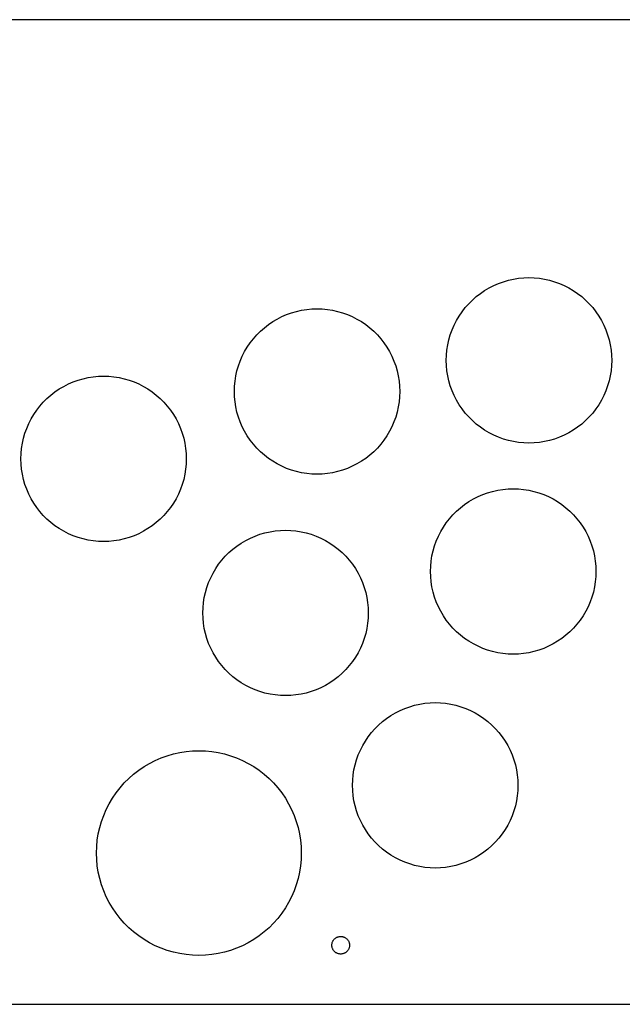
# Model space of a CAD drawing. Header units: metres. Extents: x 0 to 208, y 0 to 125.
# Tile 2 of 3: x 74 to 150, y 0 to 125. Entities that reach past the tile are written whole.
import ezdxf

# ---------------------------------------------------------------- set-up
doc = ezdxf.new("R2010")
doc.units = ezdxf.units.M

msp = doc.modelspace()

# ---------------------------------------------------------------- linework, layer by layer
for p, q in [((198.5, 125), (10, 125)), ((133.342, 90.9512), (133.929, 91.2507)), ((133.929, 91.2507), (134.535, 91.5126)), ((134.535, 91.5126), (135.155, 91.7361)), ((135.155, 91.7361), (135.789, 91.9201)), ((135.789, 91.9201), (136.432, 92.064)), ((136.432, 92.064), (137.084, 92.1672)), ((137.084, 92.1672), (137.741, 92.2293)), ((137.741, 92.2293), (138.4, 92.25)), ((138.4, 92.25), (139.059, 92.2293)), ((139.059, 92.2293), (139.716, 92.1672)), ((139.716, 92.1672), (140.367, 92.064)), ((140.367, 92.064), (141.011, 91.9201)), ((141.011, 91.9201), (141.645, 91.7361)), ((141.645, 91.7361), (142.265, 91.5126)), ((142.265, 91.5126), (142.871, 91.2507)), ((142.871, 91.2507), (143.458, 90.9512)), ((131.707, 89.8404), (132.228, 90.2447)), ((132.228, 90.2447), (132.774, 90.6154)), ((132.774, 90.6154), (133.342, 90.9512)), ((143.458, 90.9512), (144.026, 90.6154)), ((144.026, 90.6154), (144.572, 90.2447)), ((144.572, 90.2447), (145.093, 89.8404)), ((130.31, 88.4429), (130.746, 88.9377)), ((130.746, 88.9377), (131.212, 89.4042)), ((131.212, 89.4042), (131.707, 89.8404)), ((145.093, 89.8404), (145.588, 89.4042)), ((145.588, 89.4042), (146.054, 88.9377)), ((146.054, 88.9377), (146.49, 88.4429)), ((107.029, 87.3007), (107.635, 87.5627)), ((107.635, 87.5627), (108.255, 87.7861)), ((108.255, 87.7861), (108.889, 87.9701)), ((108.889, 87.9701), (109.532, 88.114)), ((109.532, 88.114), (110.184, 88.2172)), ((110.184, 88.2172), (110.841, 88.2793)), ((110.841, 88.2793), (111.5, 88.3)), ((111.5, 88.3), (112.159, 88.2793)), ((112.159, 88.2793), (112.816, 88.2172)), ((112.816, 88.2172), (113.467, 88.114)), ((113.467, 88.114), (114.111, 87.9701)), ((114.111, 87.9701), (114.745, 87.7861)), ((114.745, 87.7861), (115.365, 87.5627)), ((115.365, 87.5627), (115.971, 87.3007)), ((129.535, 87.3762), (129.905, 87.9217)), ((129.905, 87.9217), (130.31, 88.4429)), ((146.49, 88.4429), (146.895, 87.9217)), ((146.895, 87.9217), (147.265, 87.3762)), ((104.807, 85.8904), (105.328, 86.2947)), ((105.328, 86.2947), (105.874, 86.6654)), ((105.874, 86.6654), (106.442, 87.0012)), ((106.442, 87.0012), (107.029, 87.3007)), ((115.971, 87.3007), (116.558, 87.0012)), ((116.558, 87.0012), (117.126, 86.6654)), ((117.126, 86.6654), (117.672, 86.2947)), ((117.672, 86.2947), (118.193, 85.8904)), ((128.899, 86.2207), (129.199, 86.8084)), ((129.199, 86.8084), (129.535, 87.3762)), ((147.265, 87.3762), (147.601, 86.8084)), ((147.601, 86.8084), (147.901, 86.2207)), ((103.846, 84.9877), (104.312, 85.4542)), ((104.312, 85.4542), (104.807, 85.8904)), ((118.193, 85.8904), (118.688, 85.4542)), ((118.688, 85.4542), (119.154, 84.9877)), ((128.414, 84.9947), (128.637, 85.6153)), ((128.637, 85.6153), (128.899, 86.2207)), ((147.901, 86.2207), (148.163, 85.6153)), ((148.163, 85.6153), (148.386, 84.9947)), ((102.635, 83.4262), (103.005, 83.9717)), ((103.005, 83.9717), (103.41, 84.493)), ((103.41, 84.493), (103.846, 84.9877)), ((119.154, 84.9877), (119.59, 84.493)), ((119.59, 84.493), (119.995, 83.9717)), ((119.995, 83.9717), (120.365, 83.4262)), ((128.086, 83.7175), (128.23, 84.3612)), ((128.23, 84.3612), (128.414, 84.9947)), ((148.386, 84.9947), (148.57, 84.3612)), ((148.57, 84.3612), (148.714, 83.7175)), ((101.999, 82.2707), (102.299, 82.8584)), ((102.299, 82.8584), (102.635, 83.4262)), ((120.365, 83.4262), (120.701, 82.8584)), ((120.701, 82.8584), (121.001, 82.2707)), ((127.921, 82.4093), (127.983, 83.066)), ((127.983, 83.066), (128.086, 83.7175)), ((148.714, 83.7175), (148.817, 83.066)), ((148.817, 83.066), (148.879, 82.4093)), ((101.514, 81.0447), (101.737, 81.6653)), ((101.737, 81.6653), (101.999, 82.2707)), ((121.001, 82.2707), (121.263, 81.6653)), ((121.263, 81.6653), (121.486, 81.0447)), ((127.9, 81.75), (127.921, 82.4093)), ((127.921, 81.0907), (127.9, 81.75)), ((148.879, 82.4093), (148.9, 81.75)), ((148.9, 81.75), (148.879, 81.0907)), ((101.186, 79.7675), (101.33, 80.4112)), ((101.33, 80.4112), (101.514, 81.0447)), ((121.486, 81.0447), (121.67, 80.4112)), ((121.67, 80.4112), (121.814, 79.7675)), ((127.983, 80.434), (127.921, 81.0907)), ((128.086, 79.7825), (127.983, 80.434)), ((148.817, 80.434), (148.714, 79.7825)), ((148.879, 81.0907), (148.817, 80.434)), ((79.3416, 78.4512), (79.9293, 78.7507)), ((79.9293, 78.7507), (80.5347, 79.0126)), ((80.5347, 79.0126), (81.1553, 79.2361)), ((81.1553, 79.2361), (81.7887, 79.4201)), ((81.7887, 79.4201), (82.4325, 79.564)), ((82.4325, 79.564), (83.084, 79.6672)), ((83.084, 79.6672), (83.7407, 79.7293)), ((83.7407, 79.7293), (84.4, 79.75)), ((84.4, 79.75), (85.0593, 79.7293)), ((85.0593, 79.7293), (85.716, 79.6672)), ((85.716, 79.6672), (86.3675, 79.564)), ((86.3675, 79.564), (87.0112, 79.4201)), ((87.0112, 79.4201), (87.6447, 79.2361)), ((87.6447, 79.2361), (88.2653, 79.0126)), ((88.2653, 79.0126), (88.8707, 78.7507)), ((88.8707, 78.7507), (89.4584, 78.4512)), ((101.021, 78.4593), (101.083, 79.116)), ((101.083, 79.116), (101.186, 79.7675)), ((121.814, 79.7675), (121.917, 79.116)), ((121.917, 79.116), (121.979, 78.4593)), ((128.23, 79.1387), (128.086, 79.7825)), ((128.414, 78.5053), (128.23, 79.1387)), ((148.57, 79.1387), (148.386, 78.5053)), ((148.714, 79.7825), (148.57, 79.1387)), ((77.707, 77.3404), (78.2282, 77.7447)), ((78.2282, 77.7447), (78.7738, 78.1154)), ((78.7738, 78.1154), (79.3416, 78.4512)), ((89.4584, 78.4512), (90.0262, 78.1154)), ((90.0262, 78.1154), (90.5717, 77.7447)), ((90.5717, 77.7447), (91.0929, 77.3404)), ((101, 77.8), (101.021, 78.4593)), ((101.021, 77.1407), (101, 77.8)), ((121.979, 78.4593), (122, 77.8)), ((122, 77.8), (121.979, 77.1407)), ((128.637, 77.8847), (128.414, 78.5053)), ((128.899, 77.2793), (128.637, 77.8847)), ((148.163, 77.8847), (147.901, 77.2793)), ((148.386, 78.5053), (148.163, 77.8847)), ((76.3096, 75.9429), (76.7458, 76.4377)), ((76.7458, 76.4377), (77.2122, 76.9042)), ((77.2122, 76.9042), (77.707, 77.3404)), ((91.0929, 77.3404), (91.5877, 76.9042)), ((91.5877, 76.9042), (92.0542, 76.4377)), ((92.0542, 76.4377), (92.4904, 75.9429)), ((101.083, 76.484), (101.021, 77.1407)), ((101.186, 75.8325), (101.083, 76.484)), ((121.917, 76.484), (121.814, 75.8325)), ((121.979, 77.1407), (121.917, 76.484)), ((129.199, 76.6916), (128.899, 77.2793)), ((129.535, 76.1238), (129.199, 76.6916)), ((147.601, 76.6916), (147.265, 76.1238)), ((147.901, 77.2793), (147.601, 76.6916)), ((75.5345, 74.8762), (75.9053, 75.4217)), ((75.9053, 75.4217), (76.3096, 75.9429)), ((92.4904, 75.9429), (92.8947, 75.4217)), ((92.8947, 75.4217), (93.2654, 74.8762)), ((101.33, 75.1888), (101.186, 75.8325)), ((101.514, 74.5553), (101.33, 75.1888)), ((121.67, 75.1888), (121.486, 74.5553)), ((121.814, 75.8325), (121.67, 75.1888)), ((129.905, 75.5782), (129.535, 76.1238)), ((130.31, 75.057), (129.905, 75.5782)), ((130.746, 74.5622), (130.31, 75.057)), ((146.49, 75.057), (146.054, 74.5622)), ((146.895, 75.5782), (146.49, 75.057)), ((147.265, 76.1238), (146.895, 75.5782)), ((74.8993, 73.7207), (75.1988, 74.3084)), ((75.1988, 74.3084), (75.5345, 74.8762)), ((93.2654, 74.8762), (93.6012, 74.3084)), ((93.6012, 74.3084), (93.9007, 73.7207)), ((101.737, 73.9347), (101.514, 74.5553)), ((101.999, 73.3293), (101.737, 73.9347)), ((121.263, 73.9347), (121.001, 73.3293)), ((121.486, 74.5553), (121.263, 73.9347)), ((131.212, 74.0958), (130.746, 74.5622)), ((131.707, 73.6596), (131.212, 74.0958)), ((145.588, 74.0958), (145.093, 73.6596)), ((146.054, 74.5622), (145.588, 74.0958)), ((74.4139, 72.4947), (74.6373, 73.1153)), ((74.6373, 73.1153), (74.8993, 73.7207)), ((93.9007, 73.7207), (94.1626, 73.1153)), ((94.1626, 73.1153), (94.3861, 72.4947)), ((102.299, 72.7416), (101.999, 73.3293)), ((102.635, 72.1738), (102.299, 72.7416)), ((120.701, 72.7416), (120.365, 72.1738)), ((121.001, 73.3293), (120.701, 72.7416)), ((132.228, 73.2553), (131.707, 73.6596)), ((132.774, 72.8846), (132.228, 73.2553)), ((133.342, 72.5488), (132.774, 72.8846)), ((133.929, 72.2493), (133.342, 72.5488)), ((143.458, 72.5488), (142.871, 72.2493)), ((144.026, 72.8846), (143.458, 72.5488)), ((144.572, 73.2553), (144.026, 72.8846)), ((145.093, 73.6596), (144.572, 73.2553)), ((74.086, 71.2175), (74.2299, 71.8612)), ((74.2299, 71.8612), (74.4139, 72.4947)), ((94.3861, 72.4947), (94.5701, 71.8612)), ((94.5701, 71.8612), (94.714, 71.2175)), ((103.005, 71.6283), (102.635, 72.1738)), ((103.41, 71.107), (103.005, 71.6283)), ((119.995, 71.6283), (119.59, 71.107)), ((120.365, 72.1738), (119.995, 71.6283)), ((134.535, 71.9873), (133.929, 72.2493)), ((135.155, 71.7639), (134.535, 71.9873)), ((135.789, 71.5799), (135.155, 71.7639)), ((136.432, 71.436), (135.789, 71.5799)), ((137.084, 71.3328), (136.432, 71.436)), ((137.741, 71.2707), (137.084, 71.3328)), ((138.4, 71.25), (137.741, 71.2707)), ((139.059, 71.2707), (138.4, 71.25)), ((139.716, 71.3328), (139.059, 71.2707)), ((140.367, 71.436), (139.716, 71.3328)), ((141.011, 71.5799), (140.367, 71.436)), ((141.645, 71.7639), (141.011, 71.5799)), ((142.265, 71.9873), (141.645, 71.7639)), ((142.871, 72.2493), (142.265, 71.9873)), ((73.9207, 69.9093), (73.9828, 70.566)), ((73.9828, 70.566), (74.086, 71.2175)), ((94.714, 71.2175), (94.8172, 70.566)), ((94.8172, 70.566), (94.8793, 69.9093)), ((103.846, 70.6122), (103.41, 71.107)), ((104.312, 70.1458), (103.846, 70.6122)), ((104.807, 69.7096), (104.312, 70.1458)), ((118.688, 70.1458), (118.193, 69.7096)), ((119.154, 70.6122), (118.688, 70.1458)), ((119.59, 71.107), (119.154, 70.6122)), ((73.9, 69.25), (73.9207, 69.9093)), ((73.9207, 68.5907), (73.9, 69.25)), ((94.8793, 69.9093), (94.9, 69.25)), ((94.9, 69.25), (94.8793, 68.5907)), ((105.328, 69.3053), (104.807, 69.7096)), ((105.874, 68.9346), (105.328, 69.3053)), ((106.442, 68.5988), (105.874, 68.9346)), ((117.126, 68.9346), (116.558, 68.5988)), ((117.672, 69.3053), (117.126, 68.9346)), ((118.193, 69.7096), (117.672, 69.3053)), ((73.9828, 67.934), (73.9207, 68.5907)), ((74.086, 67.2825), (73.9828, 67.934)), ((94.8172, 67.934), (94.714, 67.2825)), ((94.8793, 68.5907), (94.8172, 67.934)), ((107.029, 68.2993), (106.442, 68.5988)), ((107.635, 68.0373), (107.029, 68.2993)), ((108.255, 67.8139), (107.635, 68.0373)), ((108.889, 67.6299), (108.255, 67.8139)), ((109.532, 67.486), (108.889, 67.6299)), ((114.111, 67.6299), (113.467, 67.486)), ((114.745, 67.8139), (114.111, 67.6299)), ((115.365, 68.0373), (114.745, 67.8139)), ((115.971, 68.2993), (115.365, 68.0373)), ((116.558, 68.5988), (115.971, 68.2993)), ((74.2299, 66.6387), (74.086, 67.2825)), ((74.4139, 66.0053), (74.2299, 66.6387)), ((94.5701, 66.6387), (94.3861, 66.0053)), ((94.714, 67.2825), (94.5701, 66.6387)), ((110.184, 67.3828), (109.532, 67.486)), ((110.841, 67.3207), (110.184, 67.3828)), ((111.5, 67.3), (110.841, 67.3207)), ((112.159, 67.3207), (111.5, 67.3)), ((112.816, 67.3828), (112.159, 67.3207)), ((113.467, 67.486), (112.816, 67.3828)), ((74.6373, 65.3847), (74.4139, 66.0053)), ((74.8993, 64.7793), (74.6373, 65.3847)), ((94.1626, 65.3847), (93.9007, 64.7793)), ((94.3861, 66.0053), (94.1626, 65.3847)), ((133.155, 64.9361), (133.789, 65.1201)), ((133.789, 65.1201), (134.432, 65.264)), ((134.432, 65.264), (135.084, 65.3672)), ((135.084, 65.3672), (135.741, 65.4293)), ((135.741, 65.4293), (136.4, 65.45)), ((136.4, 65.45), (137.059, 65.4293)), ((137.059, 65.4293), (137.716, 65.3672)), ((137.716, 65.3672), (138.367, 65.264)), ((138.367, 65.264), (139.011, 65.1201)), ((139.011, 65.1201), (139.645, 64.9361)), ((75.1988, 64.1916), (74.8993, 64.7793)), ((75.5345, 63.6238), (75.1988, 64.1916)), ((93.6012, 64.1916), (93.2654, 63.6238)), ((93.9007, 64.7793), (93.6012, 64.1916)), ((130.228, 63.4447), (130.774, 63.8154)), ((130.774, 63.8154), (131.342, 64.1512)), ((131.342, 64.1512), (131.929, 64.4507)), ((131.929, 64.4507), (132.535, 64.7126)), ((132.535, 64.7126), (133.155, 64.9361)), ((139.645, 64.9361), (140.265, 64.7126)), ((140.265, 64.7126), (140.871, 64.4507)), ((140.871, 64.4507), (141.458, 64.1512)), ((141.458, 64.1512), (142.026, 63.8154)), ((142.026, 63.8154), (142.572, 63.4447)), ((75.9053, 63.0782), (75.5345, 63.6238)), ((76.3096, 62.557), (75.9053, 63.0782)), ((76.7458, 62.0622), (76.3096, 62.557)), ((92.4904, 62.557), (92.0542, 62.0622)), ((92.8947, 63.0782), (92.4904, 62.557)), ((93.2654, 63.6238), (92.8947, 63.0782)), ((128.746, 62.1377), (129.212, 62.6042)), ((129.212, 62.6042), (129.707, 63.0404)), ((129.707, 63.0404), (130.228, 63.4447)), ((142.572, 63.4447), (143.093, 63.0404)), ((143.093, 63.0404), (143.588, 62.6042)), ((143.588, 62.6042), (144.054, 62.1377)), ((77.2122, 61.5958), (76.7458, 62.0622)), ((77.707, 61.1596), (77.2122, 61.5958)), ((91.5877, 61.5958), (91.0929, 61.1596)), ((92.0542, 62.0622), (91.5877, 61.5958)), ((127.905, 61.1217), (128.31, 61.6429)), ((128.31, 61.6429), (128.746, 62.1377)), ((144.054, 62.1377), (144.49, 61.6429)), ((144.49, 61.6429), (144.895, 61.1217)), ((78.2282, 60.7553), (77.707, 61.1596)), ((78.7738, 60.3846), (78.2282, 60.7553)), ((79.3416, 60.0488), (78.7738, 60.3846)), ((79.9293, 59.7493), (79.3416, 60.0488)), ((89.4584, 60.0488), (88.8707, 59.7493)), ((90.0262, 60.3846), (89.4584, 60.0488)), ((90.5717, 60.7553), (90.0262, 60.3846)), ((91.0929, 61.1596), (90.5717, 60.7553)), ((105.532, 59.999), (106.184, 60.1022)), ((106.184, 60.1022), (106.841, 60.1643)), ((106.841, 60.1643), (107.5, 60.185)), ((107.5, 60.185), (108.159, 60.1643)), ((108.159, 60.1643), (108.816, 60.1022)), ((108.816, 60.1022), (109.467, 59.999)), ((126.899, 59.4207), (127.199, 60.0084)), ((127.199, 60.0084), (127.535, 60.5762)), ((127.535, 60.5762), (127.905, 61.1217)), ((144.895, 61.1217), (145.265, 60.5762)), ((145.265, 60.5762), (145.601, 60.0084)), ((145.601, 60.0084), (145.901, 59.4207)), ((80.5347, 59.4873), (79.9293, 59.7493)), ((81.1553, 59.2639), (80.5347, 59.4873)), ((81.7887, 59.0799), (81.1553, 59.2639)), ((82.4325, 58.936), (81.7887, 59.0799)), ((83.084, 58.8328), (82.4325, 58.936)), ((83.7407, 58.7707), (83.084, 58.8328)), ((84.4, 58.75), (83.7407, 58.7707)), ((85.0593, 58.7707), (84.4, 58.75)), ((85.716, 58.8328), (85.0593, 58.7707)), ((86.3675, 58.936), (85.716, 58.8328)), ((87.0112, 59.0799), (86.3675, 58.936)), ((87.6447, 59.2639), (87.0112, 59.0799)), ((88.2653, 59.4873), (87.6447, 59.2639)), ((88.8707, 59.7493), (88.2653, 59.4873)), ((101.874, 58.5504), (102.442, 58.8862)), ((102.442, 58.8862), (103.029, 59.1857)), ((103.029, 59.1857), (103.635, 59.4476)), ((103.635, 59.4476), (104.255, 59.6711)), ((104.255, 59.6711), (104.889, 59.8551)), ((104.889, 59.8551), (105.532, 59.999)), ((109.467, 59.999), (110.111, 59.8551)), ((110.111, 59.8551), (110.745, 59.6711)), ((110.745, 59.6711), (111.365, 59.4476)), ((111.365, 59.4476), (111.971, 59.1857)), ((111.971, 59.1857), (112.558, 58.8862)), ((112.558, 58.8862), (113.126, 58.5504)), ((126.414, 58.1947), (126.637, 58.8153)), ((126.637, 58.8153), (126.899, 59.4207)), ((145.901, 59.4207), (146.163, 58.8153)), ((146.163, 58.8153), (146.386, 58.1947)), ((100.312, 57.3392), (100.807, 57.7754)), ((100.807, 57.7754), (101.328, 58.1797)), ((101.328, 58.1797), (101.874, 58.5504)), ((113.126, 58.5504), (113.672, 58.1797)), ((113.672, 58.1797), (114.193, 57.7754)), ((114.193, 57.7754), (114.688, 57.3392)), ((126.086, 56.9175), (126.23, 57.5612)), ((126.23, 57.5612), (126.414, 58.1947)), ((146.386, 58.1947), (146.57, 57.5612)), ((146.57, 57.5612), (146.714, 56.9175)), ((99.0053, 55.8567), (99.4096, 56.3779)), ((99.4096, 56.3779), (99.8458, 56.8727)), ((99.8458, 56.8727), (100.312, 57.3392)), ((114.688, 57.3392), (115.154, 56.8727)), ((115.154, 56.8727), (115.59, 56.3779)), ((115.59, 56.3779), (115.995, 55.8567)), ((125.921, 55.6093), (125.983, 56.266)), ((125.983, 56.266), (126.086, 56.9175)), ((146.714, 56.9175), (146.817, 56.266)), ((146.817, 56.266), (146.879, 55.6093)), ((98.2988, 54.7434), (98.6346, 55.3112)), ((98.6346, 55.3112), (99.0053, 55.8567)), ((115.995, 55.8567), (116.365, 55.3112)), ((116.365, 55.3112), (116.701, 54.7434)), ((125.9, 54.95), (125.921, 55.6093)), ((146.879, 55.6093), (146.9, 54.95)), ((97.7373, 53.5503), (97.9993, 54.1557)), ((97.9993, 54.1557), (98.2988, 54.7434)), ((116.701, 54.7434), (117.001, 54.1557)), ((117.001, 54.1557), (117.263, 53.5503)), ((125.921, 54.2907), (125.9, 54.95)), ((125.983, 53.634), (125.921, 54.2907)), ((146.879, 54.2907), (146.817, 53.634)), ((146.9, 54.95), (146.879, 54.2907)), ((97.3299, 52.2962), (97.5139, 52.9297)), ((97.5139, 52.9297), (97.7373, 53.5503)), ((117.263, 53.5503), (117.486, 52.9297)), ((117.486, 52.9297), (117.67, 52.2962)), ((126.086, 52.9825), (125.983, 53.634)), ((126.23, 52.3387), (126.086, 52.9825)), ((146.714, 52.9825), (146.57, 52.3387)), ((146.817, 53.634), (146.714, 52.9825)), ((97.0828, 51.001), (97.186, 51.6525)), ((97.186, 51.6525), (97.3299, 52.2962)), ((117.67, 52.2962), (117.814, 51.6525)), ((117.814, 51.6525), (117.917, 51.001)), ((126.414, 51.7053), (126.23, 52.3387)), ((126.637, 51.0847), (126.414, 51.7053)), ((146.386, 51.7053), (146.163, 51.0847)), ((146.57, 52.3387), (146.386, 51.7053)), ((97, 49.685), (97.0207, 50.3443)), ((97.0207, 50.3443), (97.0828, 51.001)), ((117.917, 51.001), (117.979, 50.3443)), ((117.979, 50.3443), (118, 49.685)), ((126.899, 50.4793), (126.637, 51.0847)), ((127.199, 49.8916), (126.899, 50.4793)), ((145.901, 50.4793), (145.601, 49.8916)), ((146.163, 51.0847), (145.901, 50.4793)), ((97.0207, 49.0257), (97, 49.685)), ((97.0828, 48.369), (97.0207, 49.0257)), ((117.979, 49.0257), (117.917, 48.369)), ((118, 49.685), (117.979, 49.0257)), ((127.535, 49.3238), (127.199, 49.8916)), ((127.905, 48.7782), (127.535, 49.3238)), ((128.31, 48.257), (127.905, 48.7782)), ((144.895, 48.7782), (144.49, 48.257)), ((145.265, 49.3238), (144.895, 48.7782)), ((145.601, 49.8916), (145.265, 49.3238)), ((97.186, 47.7175), (97.0828, 48.369)), ((97.3299, 47.0737), (97.186, 47.7175)), ((117.814, 47.7175), (117.67, 47.0737)), ((117.917, 48.369), (117.814, 47.7175)), ((128.746, 47.7623), (128.31, 48.257)), ((129.212, 47.2958), (128.746, 47.7623)), ((144.054, 47.7623), (143.588, 47.2958)), ((144.49, 48.257), (144.054, 47.7623)), ((97.5139, 46.4403), (97.3299, 47.0737)), ((97.7373, 45.8197), (97.5139, 46.4403)), ((117.486, 46.4403), (117.263, 45.8197)), ((117.67, 47.0737), (117.486, 46.4403)), ((129.707, 46.8596), (129.212, 47.2958)), ((130.228, 46.4553), (129.707, 46.8596)), ((130.774, 46.0845), (130.228, 46.4553)), ((142.572, 46.4553), (142.026, 46.0845)), ((143.093, 46.8596), (142.572, 46.4553)), ((143.588, 47.2958), (143.093, 46.8596)), ((97.9993, 45.2143), (97.7373, 45.8197)), ((98.2988, 44.6266), (97.9993, 45.2143)), ((117.001, 45.2143), (116.701, 44.6266)), ((117.263, 45.8197), (117.001, 45.2143)), ((131.342, 45.7488), (130.774, 46.0845)), ((131.929, 45.4493), (131.342, 45.7488)), ((132.535, 45.1873), (131.929, 45.4493)), ((133.155, 44.9639), (132.535, 45.1873)), ((140.265, 45.1873), (139.645, 44.9639)), ((140.871, 45.4493), (140.265, 45.1873)), ((141.458, 45.7488), (140.871, 45.4493)), ((142.026, 46.0845), (141.458, 45.7488)), ((98.6346, 44.0588), (98.2988, 44.6266)), ((99.0053, 43.5132), (98.6346, 44.0588)), ((116.365, 44.0588), (115.995, 43.5132)), ((116.701, 44.6266), (116.365, 44.0588)), ((133.789, 44.7799), (133.155, 44.9639)), ((134.432, 44.636), (133.789, 44.7799)), ((135.084, 44.5328), (134.432, 44.636)), ((135.741, 44.4707), (135.084, 44.5328)), ((136.4, 44.45), (135.741, 44.4707)), ((137.059, 44.4707), (136.4, 44.45)), ((137.716, 44.5328), (137.059, 44.4707)), ((138.367, 44.636), (137.716, 44.5328)), ((139.011, 44.7799), (138.367, 44.636)), ((139.645, 44.9639), (139.011, 44.7799)), ((99.4096, 42.992), (99.0053, 43.5132)), ((99.8458, 42.4973), (99.4096, 42.992)), ((115.59, 42.992), (115.154, 42.4973)), ((115.995, 43.5132), (115.59, 42.992)), ((100.312, 42.0308), (99.8458, 42.4973)), ((100.807, 41.5946), (100.312, 42.0308)), ((101.328, 41.1903), (100.807, 41.5946)), ((114.193, 41.5946), (113.672, 41.1903)), ((114.688, 42.0308), (114.193, 41.5946)), ((115.154, 42.4973), (114.688, 42.0308)), ((101.874, 40.8195), (101.328, 41.1903)), ((102.442, 40.4838), (101.874, 40.8195)), ((103.029, 40.1843), (102.442, 40.4838)), ((103.635, 39.9223), (103.029, 40.1843)), ((111.971, 40.1843), (111.365, 39.9223)), ((112.558, 40.4838), (111.971, 40.1843)), ((113.126, 40.8195), (112.558, 40.4838)), ((113.672, 41.1903), (113.126, 40.8195)), ((104.255, 39.6989), (103.635, 39.9223)), ((104.889, 39.5149), (104.255, 39.6989)), ((105.532, 39.371), (104.889, 39.5149)), ((106.184, 39.2678), (105.532, 39.371)), ((106.841, 39.2057), (106.184, 39.2678)), ((107.5, 39.185), (106.841, 39.2057)), ((108.159, 39.2057), (107.5, 39.185)), ((108.816, 39.2678), (108.159, 39.2057)), ((109.467, 39.371), (108.816, 39.2678)), ((110.111, 39.5149), (109.467, 39.371)), ((110.745, 39.6989), (110.111, 39.5149)), ((111.365, 39.9223), (110.745, 39.6989)), ((122.029, 37.3007), (122.635, 37.5627)), ((122.635, 37.5627), (123.255, 37.7861)), ((123.255, 37.7861), (123.889, 37.9701)), ((123.889, 37.9701), (124.532, 38.114)), ((124.532, 38.114), (125.184, 38.2172)), ((125.184, 38.2172), (125.841, 38.2793)), ((125.841, 38.2793), (126.5, 38.3)), ((126.5, 38.3), (127.159, 38.2793)), ((127.159, 38.2793), (127.816, 38.2172)), ((127.816, 38.2172), (128.467, 38.114)), ((128.467, 38.114), (129.111, 37.9701)), ((129.111, 37.9701), (129.745, 37.7861)), ((129.745, 37.7861), (130.365, 37.5627)), ((130.365, 37.5627), (130.971, 37.3007)), ((119.807, 35.8904), (120.328, 36.2947)), ((120.328, 36.2947), (120.874, 36.6654)), ((120.874, 36.6654), (121.442, 37.0012)), ((121.442, 37.0012), (122.029, 37.3007)), ((130.971, 37.3007), (131.558, 37.0012)), ((131.558, 37.0012), (132.126, 36.6654)), ((132.126, 36.6654), (132.672, 36.2947)), ((132.672, 36.2947), (133.193, 35.8904)), ((118.846, 34.9877), (119.312, 35.4542)), ((119.312, 35.4542), (119.807, 35.8904)), ((133.193, 35.8904), (133.688, 35.4542)), ((133.688, 35.4542), (134.154, 34.9877)), ((117.635, 33.4262), (118.005, 33.9717)), ((118.005, 33.9717), (118.41, 34.493)), ((118.41, 34.493), (118.846, 34.9877)), ((134.154, 34.9877), (134.59, 34.493)), ((134.59, 34.493), (134.995, 33.9717)), ((134.995, 33.9717), (135.365, 33.4262)), ((116.999, 32.2707), (117.299, 32.8584)), ((117.299, 32.8584), (117.635, 33.4262)), ((135.365, 33.4262), (135.701, 32.8584)), ((135.701, 32.8584), (136.001, 32.2707)), ((90.9649, 30.9627), (91.7144, 31.2871)), ((91.7144, 31.2871), (92.4828, 31.5637)), ((92.4828, 31.5637), (93.267, 31.7916)), ((93.267, 31.7916), (94.064, 31.9697)), ((94.064, 31.9697), (94.8707, 32.0975)), ((94.8707, 32.0975), (95.6837, 32.1743)), ((95.6837, 32.1743), (96.5, 32.2)), ((96.5, 32.2), (97.3163, 32.1743)), ((97.3163, 32.1743), (98.1293, 32.0975)), ((98.1293, 32.0975), (98.9359, 31.9697)), ((98.9359, 31.9697), (99.733, 31.7916)), ((99.733, 31.7916), (100.517, 31.5637)), ((100.517, 31.5637), (101.286, 31.2871)), ((101.286, 31.2871), (102.035, 30.9627)), ((116.514, 31.0447), (116.737, 31.6653)), ((116.737, 31.6653), (116.999, 32.2707)), ((136.001, 32.2707), (136.263, 31.6653)), ((136.263, 31.6653), (136.486, 31.0447)), ((88.8588, 29.7172), (89.5342, 30.1763)), ((89.5342, 30.1763), (90.2372, 30.592)), ((90.2372, 30.592), (90.9649, 30.9627)), ((102.035, 30.9627), (102.763, 30.592)), ((102.763, 30.592), (103.466, 30.1763)), ((103.466, 30.1763), (104.141, 29.7172)), ((116.186, 29.7675), (116.33, 30.4112)), ((116.33, 30.4112), (116.514, 31.0447)), ((136.486, 31.0447), (136.67, 30.4112)), ((136.67, 30.4112), (136.814, 29.7675)), ((87.6009, 28.6766), (88.2135, 29.2167)), ((88.2135, 29.2167), (88.8588, 29.7172)), ((104.141, 29.7172), (104.786, 29.2167)), ((104.786, 29.2167), (105.399, 28.6766)), ((116.021, 28.4593), (116.083, 29.116)), ((116.083, 29.116), (116.186, 29.7675)), ((136.814, 29.7675), (136.917, 29.116)), ((136.917, 29.116), (136.979, 28.4593)), ((86.4833, 27.4865), (87.0234, 28.0991)), ((87.0234, 28.0991), (87.6009, 28.6766)), ((105.399, 28.6766), (105.977, 28.0991)), ((105.977, 28.0991), (106.517, 27.4865)), ((116, 27.8), (116.021, 28.4593)), ((116.021, 27.1407), (116, 27.8)), ((136.979, 28.4593), (137, 27.8)), ((137, 27.8), (136.979, 27.1407)), ((85.5237, 26.1657), (85.9828, 26.8412)), ((85.9828, 26.8412), (86.4833, 27.4865)), ((106.517, 27.4865), (107.017, 26.8412)), ((107.017, 26.8412), (107.476, 26.1657)), ((116.083, 26.484), (116.021, 27.1407)), ((116.186, 25.8325), (116.083, 26.484)), ((136.917, 26.484), (136.814, 25.8325)), ((136.979, 27.1407), (136.917, 26.484)), ((84.7372, 24.7351), (85.108, 25.4628)), ((85.108, 25.4628), (85.5237, 26.1657)), ((107.476, 26.1657), (107.892, 25.4628)), ((107.892, 25.4628), (108.263, 24.7351)), ((116.33, 25.1888), (116.186, 25.8325)), ((116.514, 24.5553), (116.33, 25.1888)), ((136.67, 25.1888), (136.486, 24.5553)), ((136.814, 25.8325), (136.67, 25.1888)), ((84.1363, 23.2172), (84.4129, 23.9856)), ((84.4129, 23.9856), (84.7372, 24.7351)), ((108.263, 24.7351), (108.587, 23.9856)), ((108.587, 23.9856), (108.864, 23.2172)), ((116.737, 23.9347), (116.514, 24.5553)), ((116.999, 23.3293), (116.737, 23.9347)), ((136.263, 23.9347), (136.001, 23.3293)), ((136.486, 24.5553), (136.263, 23.9347)), ((83.9084, 22.433), (84.1363, 23.2172)), ((108.864, 23.2172), (109.092, 22.433)), ((117.299, 22.7416), (116.999, 23.3293)), ((117.635, 22.1738), (117.299, 22.7416)), ((135.701, 22.7416), (135.365, 22.1738)), ((136.001, 23.3293), (135.701, 22.7416)), ((83.6025, 20.8293), (83.7303, 21.636)), ((83.7303, 21.636), (83.9084, 22.433)), ((109.092, 22.433), (109.27, 21.636)), ((109.27, 21.636), (109.397, 20.8293)), ((118.005, 21.6283), (117.635, 22.1738)), ((118.41, 21.107), (118.005, 21.6283)), ((134.995, 21.6283), (134.59, 21.107)), ((135.365, 22.1738), (134.995, 21.6283)), ((83.5, 19.2), (83.5257, 20.0163)), ((83.5257, 20.0163), (83.6025, 20.8293)), ((109.397, 20.8293), (109.474, 20.0163)), ((109.474, 20.0163), (109.5, 19.2)), ((118.846, 20.6122), (118.41, 21.107)), ((119.312, 20.1458), (118.846, 20.6122)), ((119.807, 19.7096), (119.312, 20.1458)), ((133.688, 20.1458), (133.193, 19.7096)), ((134.154, 20.6122), (133.688, 20.1458)), ((134.59, 21.107), (134.154, 20.6122)), ((83.5257, 18.3837), (83.5, 19.2)), ((109.5, 19.2), (109.474, 18.3837)), ((120.328, 19.3053), (119.807, 19.7096)), ((120.874, 18.9346), (120.328, 19.3053)), ((121.442, 18.5988), (120.874, 18.9346)), ((132.126, 18.9346), (131.558, 18.5988)), ((132.672, 19.3053), (132.126, 18.9346)), ((133.193, 19.7096), (132.672, 19.3053)), ((83.6025, 17.5707), (83.5257, 18.3837)), ((83.7303, 16.764), (83.6025, 17.5707)), ((109.397, 17.5707), (109.27, 16.764)), ((109.474, 18.3837), (109.397, 17.5707)), ((122.029, 18.2993), (121.442, 18.5988)), ((122.635, 18.0373), (122.029, 18.2993)), ((123.255, 17.8139), (122.635, 18.0373)), ((123.889, 17.6299), (123.255, 17.8139)), ((124.532, 17.486), (123.889, 17.6299)), ((129.111, 17.6299), (128.467, 17.486)), ((129.745, 17.8139), (129.111, 17.6299)), ((130.365, 18.0373), (129.745, 17.8139)), ((130.971, 18.2993), (130.365, 18.0373)), ((131.558, 18.5988), (130.971, 18.2993)), ((83.9084, 15.967), (83.7303, 16.764)), ((109.27, 16.764), (109.092, 15.967)), ((125.184, 17.3828), (124.532, 17.486)), ((125.841, 17.3207), (125.184, 17.3828)), ((126.5, 17.3), (125.841, 17.3207)), ((127.159, 17.3207), (126.5, 17.3)), ((127.816, 17.3828), (127.159, 17.3207)), ((128.467, 17.486), (127.816, 17.3828)), ((84.1363, 15.1828), (83.9084, 15.967)), ((84.4129, 14.4144), (84.1363, 15.1828)), ((108.864, 15.1828), (108.587, 14.4144)), ((109.092, 15.967), (108.864, 15.1828)), ((84.7372, 13.6649), (84.4129, 14.4144)), ((108.587, 14.4144), (108.263, 13.6649)), ((85.108, 12.9372), (84.7372, 13.6649)), ((85.5237, 12.2342), (85.108, 12.9372)), ((107.892, 12.9372), (107.476, 12.2342)), ((108.263, 13.6649), (107.892, 12.9372)), ((85.9828, 11.5588), (85.5237, 12.2342)), ((86.4833, 10.9135), (85.9828, 11.5588)), ((107.017, 11.5588), (106.517, 10.9135)), ((107.476, 12.2342), (107.017, 11.5588)), ((87.0234, 10.3009), (86.4833, 10.9135)), ((87.6009, 9.7234), (87.0234, 10.3009)), ((105.977, 10.3009), (105.399, 9.7234)), ((106.517, 10.9135), (105.977, 10.3009)), ((88.2135, 9.18332), (87.6009, 9.7234)), ((88.8588, 8.68277), (88.2135, 9.18332)), ((104.786, 9.18332), (104.141, 8.68277)), ((105.399, 9.7234), (104.786, 9.18332)), ((89.5342, 8.22372), (88.8588, 8.68277)), ((90.2372, 7.808), (89.5342, 8.22372)), ((90.9649, 7.43724), (90.2372, 7.808)), ((102.763, 7.808), (102.035, 7.43724)), ((103.466, 8.22372), (102.763, 7.808)), ((104.141, 8.68277), (103.466, 8.22372)), ((113.38, 7.5), (113.382, 7.57031)), ((113.382, 7.42967), (113.38, 7.5)), ((113.382, 7.57031), (113.389, 7.64037)), ((113.389, 7.64037), (113.4, 7.70985)), ((113.4, 7.70985), (113.415, 7.77852)), ((113.415, 7.77852), (113.435, 7.84608)), ((113.435, 7.84608), (113.459, 7.91229)), ((113.459, 7.91229), (113.487, 7.97687)), ((113.487, 7.97687), (113.519, 8.03955)), ((113.519, 8.03955), (113.554, 8.10011)), ((113.554, 8.10011), (113.594, 8.15831)), ((113.594, 8.15831), (113.637, 8.21391)), ((113.637, 8.21391), (113.684, 8.26668)), ((113.684, 8.26668), (113.733, 8.31644)), ((113.733, 8.31644), (113.786, 8.36296)), ((113.786, 8.36296), (113.842, 8.4061)), ((113.842, 8.4061), (113.9, 8.44563)), ((113.9, 8.44563), (113.96, 8.48146)), ((113.96, 8.48146), (114.023, 8.5134)), ((114.023, 8.5134), (114.088, 8.54134)), ((114.088, 8.54134), (114.154, 8.56517)), ((114.154, 8.56517), (114.221, 8.58481)), ((114.221, 8.58481), (114.29, 8.60016)), ((114.29, 8.60016), (114.36, 8.61116)), ((114.36, 8.61116), (114.43, 8.61778)), ((114.43, 8.61778), (114.5, 8.62)), ((114.5, 8.62), (114.57, 8.61778)), ((114.57, 8.61778), (114.64, 8.61116)), ((114.64, 8.61116), (114.71, 8.60016)), ((114.71, 8.60016), (114.779, 8.58481)), ((114.779, 8.58481), (114.846, 8.56517)), ((114.846, 8.56517), (114.912, 8.54134)), ((114.912, 8.54134), (114.977, 8.5134)), ((114.977, 8.5134), (115.04, 8.48146)), ((115.04, 8.48146), (115.1, 8.44563)), ((115.1, 8.44563), (115.158, 8.4061)), ((115.158, 8.4061), (115.214, 8.36296)), ((115.214, 8.36296), (115.267, 8.31644)), ((115.267, 8.31644), (115.316, 8.26668)), ((115.316, 8.26668), (115.363, 8.21391)), ((115.363, 8.21391), (115.406, 8.15831)), ((115.406, 8.15831), (115.446, 8.10011)), ((115.446, 8.10011), (115.481, 8.03955)), ((115.481, 8.03955), (115.513, 7.97687)), ((115.513, 7.97687), (115.541, 7.91229)), ((115.541, 7.91229), (115.565, 7.84608)), ((115.565, 7.84608), (115.585, 7.77852)), ((115.585, 7.77852), (115.6, 7.70985)), ((115.6, 7.70985), (115.611, 7.64037)), ((115.611, 7.64037), (115.618, 7.57031)), ((115.618, 7.57031), (115.62, 7.5)), ((115.62, 7.5), (115.618, 7.42967)), ((91.7144, 7.1129), (90.9649, 7.43724)), ((92.4828, 6.83626), (91.7144, 7.1129)), ((93.267, 6.60841), (92.4828, 6.83626)), ((94.064, 6.43025), (93.267, 6.60841)), ((94.8707, 6.30251), (94.064, 6.43025)), ((95.6837, 6.22565), (94.8707, 6.30251)), ((98.1293, 6.30251), (97.3163, 6.22565)), ((98.9359, 6.43025), (98.1293, 6.30251)), ((99.733, 6.60841), (98.9359, 6.43025)), ((100.517, 6.83626), (99.733, 6.60841)), ((101.286, 7.1129), (100.517, 6.83626)), ((102.035, 7.43724), (101.286, 7.1129)), ((113.389, 7.35962), (113.382, 7.42967)), ((113.4, 7.29013), (113.389, 7.35962)), ((113.415, 7.22147), (113.4, 7.29013)), ((113.435, 7.1539), (113.415, 7.22147)), ((113.459, 7.08769), (113.435, 7.1539)), ((113.487, 7.02312), (113.459, 7.08769)), ((113.519, 6.96043), (113.487, 7.02312)), ((113.554, 6.89987), (113.519, 6.96043)), ((113.594, 6.84167), (113.554, 6.89987)), ((113.637, 6.78607), (113.594, 6.84167)), ((113.684, 6.73331), (113.637, 6.78607)), ((113.733, 6.68355), (113.684, 6.73331)), ((113.786, 6.63702), (113.733, 6.68355)), ((113.842, 6.59389), (113.786, 6.63702)), ((113.9, 6.55435), (113.842, 6.59389)), ((113.96, 6.51852), (113.9, 6.55435)), ((114.023, 6.48659), (113.96, 6.51852)), ((114.088, 6.45865), (114.023, 6.48659)), ((114.154, 6.43481), (114.088, 6.45865)), ((114.221, 6.41518), (114.154, 6.43481)), ((114.29, 6.39983), (114.221, 6.41518)), ((114.36, 6.38882), (114.29, 6.39983)), ((114.43, 6.3822), (114.36, 6.38882)), ((114.5, 6.37999), (114.43, 6.3822)), ((114.57, 6.3822), (114.5, 6.37999)), ((114.64, 6.38882), (114.57, 6.3822)), ((114.71, 6.39983), (114.64, 6.38882)), ((114.779, 6.41518), (114.71, 6.39983)), ((114.846, 6.43481), (114.779, 6.41518)), ((114.912, 6.45865), (114.846, 6.43481)), ((114.977, 6.48659), (114.912, 6.45865)), ((115.04, 6.51852), (114.977, 6.48659)), ((115.1, 6.55435), (115.04, 6.51852)), ((115.158, 6.59389), (115.1, 6.55435)), ((115.214, 6.63702), (115.158, 6.59389)), ((115.267, 6.68355), (115.214, 6.63702)), ((115.316, 6.73331), (115.267, 6.68355)), ((115.363, 6.78607), (115.316, 6.73331)), ((115.406, 6.84167), (115.363, 6.78607)), ((115.446, 6.89987), (115.406, 6.84167)), ((115.481, 6.96043), (115.446, 6.89987)), ((115.513, 7.02312), (115.481, 6.96043)), ((115.541, 7.08769), (115.513, 7.02312)), ((115.565, 7.1539), (115.541, 7.08769)), ((115.585, 7.22147), (115.565, 7.1539)), ((115.6, 7.29013), (115.585, 7.22147)), ((115.611, 7.35962), (115.6, 7.29013)), ((115.618, 7.42967), (115.611, 7.35962)), ((96.5, 6.2), (95.6837, 6.22565)), ((97.3163, 6.22565), (96.5, 6.2)), ((10, 0), (198.5, 0))]:
    msp.add_line(p, q)

doc.saveas('drawing.dxf')
